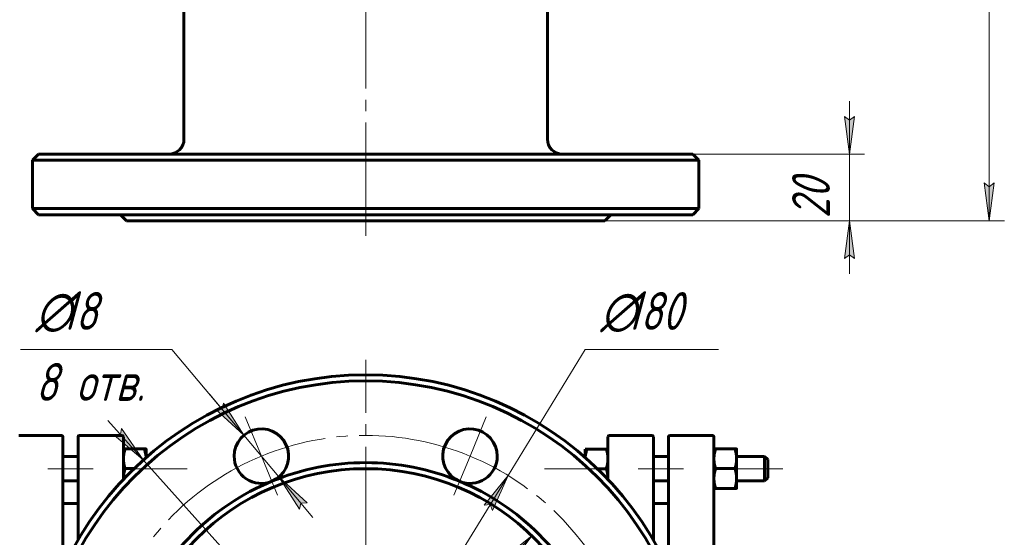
# Model space of a CAD drawing. Header units: millimetres. Extents: x 0 to 420, y -20 to 297.
# Tile 3 of 5: x 70 to 201, y 85 to 153. Entities that reach past the tile are written whole.
import ezdxf

# ---------------------------------------------------------------- set-up
doc = ezdxf.new("R2010")
doc.units = ezdxf.units.MM
for name, pattern in [('K5LT_AXLED', [19.5, 15, -1.5, 1.5, -1.5]), ('K5LT_BASIC', [0]), ('K5LT_THIN', [0])]:
    doc.linetypes.add(name, pattern=pattern)
doc.layers.add('Системный слой', color=7, linetype='Continuous')
doc.layers.add('Системный слой (1)', color=251, linetype='Continuous', true_color=0x6c6c6c)
doc.styles.add('KDIMTEXTSTYLE', font='GOST_AU.SHX', dxfattribs={"width": 0.96, "oblique": 15, "height": 5})
doc.styles.add('KTEXTSTYLE', font='GOST_AU.SHX', dxfattribs={"width": 0.96, "height": 5})
doc.dimstyles.new('KDIMSTYLE (0.40)', dxfattribs={"dimtxt": 5, "dimasz": 1, "dimexe": 2, "dimexo": 0, "dimgap": 1, "dimtad": 1, "dimlfac": 2.5, "dimtxsty": 'KDIMTEXTSTYLE', "dimsah": 1, "dimcen": 0, "dimdle": 1, "dimadec": 0, "dimazin": 0, "dimtfac": 0.667, "dimtmove": 0, "dimatfit": 3, "dimfxl": 1, "dimtvp": 1, "dimtolj": 1, "dimtzin": 0, "dimarcsym": 0})

# ---------------------------------------------------------------- blocks, each defined once
blk = doc.blocks.new('D0')
at = {"layer": 'Системный слой (1)'}
for points in [[(199.19, 261.59), (198.54, 266.59), (197.88, 261.59), (198.54, 262.09)], [(198.54, 126.59), (199.19, 131.59), (198.54, 131.09), (197.88, 131.59)]]:
    blk.add_hatch(color=256, dxfattribs=at).paths.add_polyline_path(points)
at = {"layer": 'Системный слой (1)', "linetype": 'K5LT_THIN', "lineweight": 18}
for p, q in [((116.18, 266.59), (200.54, 266.59)), ((197.88, 261.59), (198.54, 266.59)), ((198.54, 266.59), (199.19, 261.59)), ((198.54, 266.59), (198.54, 126.59)), ((198.54, 262.09), (197.88, 261.59)), ((199.19, 261.59), (198.54, 262.09)), ((198.54, 126.59), (197.88, 131.59)), ((197.88, 131.59), (198.54, 131.09)), ((198.54, 131.09), (199.19, 131.59)), ((199.19, 131.59), (198.54, 126.59)), ((116.18, 126.59), (200.54, 126.59))]:
    blk.add_line(p, q, dxfattribs=at)
blk.add_wipeout([(197.54, 191.25), (190.15, 191.25), (190.15, 201.51), (197.54, 201.51)]).dxf.layer = 'Системный слой (1)'
at = {"layer": 'Системный слой (1)', "insert": (190.95, 191.25), "char_height": 5, "attachment_point": 1, "rotation": 90, "style": 'KTEXTSTYLE'}
blk.add_mtext('\\H5.0;\\W1.000;\\Q15;\\Q15;\\W0.960;350', dxfattribs=at)
blk = doc.blocks.new('KDIMARROW_01')
at = {"layer": 'Системный слой'}
blk.add_hatch(color=0, dxfattribs=at).paths.add_polyline_path([(-5, -0.66), (0, 0), (-5, 0.66), (-4.5, 0)])
at = {"layer": 'Системный слой', "color": 0, "linetype": 'K5LT_THIN', "lineweight": 18}
for p, q in [((-4.5, 0), (-5, 0.66)), ((-5, 0.66), (0, 0)), ((0, 0), (-5, -0.66)), ((-5, -0.66), (-4.5, 0))]:
    blk.add_line(p, q, dxfattribs=at)
at = {"layer": 'Системный слой (1)', "color": 0, "linetype": 'K5LT_THIN', "lineweight": 18}
blk.add_line((325.81, 196.59), (325.41, 196.59), dxfattribs=at)
blk = doc.blocks.new('D1')
at = {"layer": 'Системный слой (1)', "linetype": 'K5LT_THIN', "lineweight": 18}
for p, q in [((180.09, 135.39), (180.09, 142.39)), ((180.09, 139.89), (179.43, 140.39)), ((180.09, 135.39), (180.75, 140.39)), ((180.75, 140.39), (180.09, 139.89)), ((180.09, 135.39), (180.09, 126.59)), ((180.75, 121.59), (180.09, 126.59)), ((180.09, 126.59), (180.09, 119.59)), ((179.43, 121.59), (180.09, 122.09)), ((180.09, 122.09), (180.75, 121.59))]:
    blk.add_line(p, q, dxfattribs=at)
blk.add_wipeout([(179.09, 126.91), (171.71, 126.91), (171.71, 134.75), (179.09, 134.75)]).dxf.layer = 'Системный слой (1)'
at = {"layer": 'Системный слой (1)'}
for points in [[(180.09, 135.39), (180.75, 140.39), (180.09, 139.89), (179.43, 140.39)], [(180.75, 121.59), (180.09, 126.59), (179.43, 121.59), (180.09, 122.09)]]:
    blk.add_hatch(color=256, dxfattribs=at).paths.add_polyline_path(points)
at = {"layer": 'Системный слой (1)', "linetype": 'K5LT_THIN', "lineweight": 18}
for p, q in [((179.43, 140.39), (180.09, 135.39)), ((159.38, 135.39), (182.09, 135.39)), ((147.78, 126.59), (182.09, 126.59)), ((180.09, 126.59), (179.43, 121.59))]:
    blk.add_line(p, q, dxfattribs=at)
at = {"layer": 'Системный слой (1)', "insert": (172.5, 126.91), "char_height": 5, "attachment_point": 1, "rotation": 90, "style": 'KTEXTSTYLE'}
blk.add_mtext('\\H5.0;\\W1.000;\\Q15;\\Q15;\\W0.960;20', dxfattribs=at)
blk = doc.blocks.new('U22')
at = {"layer": 'Системный слой (1)', "linetype": 'K5LT_BASIC', "lineweight": 60}
for p, q in [((84.18, 92.53), (84.18, 92.5)), ((84.18, 92.5), (84.18, 92.46)), ((84.18, 92.46), (84.18, 92.43))]:
    blk.add_line(p, q, dxfattribs=at)
blk = doc.blocks.new('U23')
at = {"layer": 'Системный слой (1)', "linetype": 'K5LT_BASIC', "lineweight": 60}
for p, q in [((87.06, 96.04), (86.95, 96.43)), ((87.14, 95.67), (87.06, 96.04)), ((87.17, 95.31), (87.14, 95.67))]:
    blk.add_line(p, q, dxfattribs=at)
blk = doc.blocks.new('U29')
at = {"layer": 'Системный слой (1)', "linetype": 'K5LT_BASIC', "lineweight": 60}
for p, q in [((148.18, 92.5), (148.18, 92.53)), ((148.18, 92.46), (148.18, 92.5)), ((148.18, 92.43), (148.18, 92.46))]:
    blk.add_line(p, q, dxfattribs=at)
blk = doc.blocks.new('U30')
at = {"layer": 'Системный слой (1)', "linetype": 'K5LT_BASIC', "lineweight": 60}
for p, q in [((145.41, 96.43), (145.3, 96.04)), ((145.22, 95.67), (145.18, 95.31)), ((145.3, 96.04), (145.22, 95.67))]:
    blk.add_line(p, q, dxfattribs=at)
blk = doc.blocks.new('U37')
at = {"layer": 'Системный слой (1)', "linetype": 'K5LT_BASIC', "lineweight": 60}
for p, q in [((76.18, 98.03), (76.18, 80.56)), ((76.18, 43.9), (76.18, 26.43))]:
    blk.add_line(p, q, dxfattribs=at)
blk = doc.blocks.new('U39')
at = {"layer": 'Системный слой (1)', "linetype": 'K5LT_BASIC', "lineweight": 60}
for p, q in [((162.18, 62.23), (162.18, 98.03)), ((162.18, 26.43), (162.18, 62.23))]:
    blk.add_line(p, q, dxfattribs=at)
blk = doc.blocks.new('U40')
at = {"layer": 'Системный слой (1)', "linetype": 'K5LT_BASIC', "lineweight": 60}
for p, q in [((156.18, 98.03), (156.18, 80.56)), ((156.18, 43.9), (156.18, 26.43))]:
    blk.add_line(p, q, dxfattribs=at)
blk = doc.blocks.new('U41')
at = {"layer": 'Системный слой (1)', "linetype": 'K5LT_BASIC', "lineweight": 60}
for p, q in [((78.18, 84.41), (78.18, 98.03)), ((78.18, 26.43), (78.18, 40.05))]:
    blk.add_line(p, q, dxfattribs=at)
blk = doc.blocks.new('U45')
at = {"layer": 'Системный слой (1)', "linetype": 'K5LT_BASIC', "lineweight": 60}
for p, q in [((84.18, 98.03), (84.18, 92.43)), ((84.18, 79.38), (84.18, 72.63)), ((84.18, 51.82), (84.18, 45.08)), ((84.18, 32.03), (84.18, 26.43))]:
    blk.add_line(p, q, dxfattribs=at)
blk = doc.blocks.new('U47')
at = {"layer": 'Системный слой (1)', "linetype": 'K5LT_BASIC', "lineweight": 60}
for p, q in [((154.18, 84.41), (154.18, 98.03)), ((154.18, 26.43), (154.18, 40.05))]:
    blk.add_line(p, q, dxfattribs=at)
blk = doc.blocks.new('U55')
at = {"layer": 'Системный слой (1)', "linetype": 'K5LT_BASIC', "lineweight": 60}
for p, q in [((148.18, 98.03), (148.18, 92.43)), ((148.18, 79.38), (148.18, 72.63)), ((148.18, 51.82), (148.18, 45.08)), ((148.18, 32.03), (148.18, 26.43))]:
    blk.add_line(p, q, dxfattribs=at)
blk = doc.blocks.new('U56')
at = {"layer": 'Системный слой (1)', "linetype": 'K5LT_AXLED', "lineweight": 18}
for q in [(116.18, 108.23), (70.18, 62.23), (162.18, 62.23), (116.18, 16.23)]:
    blk.add_line((116.18, 62.23), q, dxfattribs=at)
blk = doc.blocks.new('U57')
at = {"layer": 'Системный слой (1)', "linetype": 'K5LT_AXLED', "lineweight": 18}
for p, q in [((102.4, 95.49), (100.26, 100.66)), ((129.96, 95.49), (132.1, 100.66)), ((104.55, 90.31), (102.4, 95.49)), ((127.81, 90.31), (129.96, 95.49)), ((82.92, 76), (77.75, 78.15)), ((149.44, 76), (154.61, 78.15)), ((88.09, 73.86), (82.92, 76)), ((144.26, 73.86), (149.44, 76)), ((88.09, 50.59), (82.92, 48.45)), ((144.26, 50.59), (149.44, 48.45)), ((82.92, 48.45), (77.75, 46.31)), ((149.44, 48.45), (154.61, 46.31)), ((104.55, 34.14), (102.4, 28.97)), ((127.81, 34.14), (129.96, 28.97)), ((102.4, 28.97), (100.26, 23.79)), ((129.96, 28.97), (132.1, 23.79))]:
    blk.add_line(p, q, dxfattribs=at)
for start, end in [(67.5, 112.5), (112.5, 157.5), (22.5, 67.5), (157.5, 202.5), (337.5, 22.5), (202.5, 247.5), (292.5, 337.5), (247.5, 292.5)]:
    blk.add_arc((116.18, 62.23), 36, start, end, dxfattribs=at)
blk = doc.blocks.new('D2')
at = {"layer": 'Системный слой (1)'}
for points in [[(132.93, 88.32), (134.98, 92.93), (131.81, 89.01), (132.63, 89.09)], [(97.38, 31.53), (100.55, 35.45), (99.73, 35.37), (99.43, 36.14)]]:
    blk.add_hatch(color=256, dxfattribs=at).paths.add_polyline_path(points)
at = {"layer": 'Системный слой (1)', "linetype": 'K5LT_THIN', "lineweight": 18}
for p, q in [((134.98, 92.93), (145.18, 109.58)), ((145.18, 109.58), (162.77, 109.58)), ((97.38, 31.53), (134.98, 92.93)), ((131.81, 89.01), (134.98, 92.93)), ((134.98, 92.93), (132.93, 88.32)), ((132.63, 89.09), (131.81, 89.01)), ((132.93, 88.32), (132.63, 89.09)), ((97.38, 31.53), (99.43, 36.14)), ((100.55, 35.45), (97.38, 31.53)), ((99.43, 36.14), (99.73, 35.37)), ((99.73, 35.37), (100.55, 35.45))]:
    blk.add_line(p, q, dxfattribs=at)
blk.add_wipeout([(147.18, 110.58), (147.18, 117.96), (160.23, 117.96), (160.23, 110.58)]).dxf.layer = 'Системный слой (1)'
at = {"layer": 'Системный слой (1)', "char_height": 5, "attachment_point": 1, "style": 'KTEXTSTYLE'}
for s, insert in [('\\H5.0;\\W1.000;\\Q15;\\Q15;\\W0.960;∅', (147.18, 117.17)), ('\\H5.0;\\W1.000;\\Q15;\\Q15;\\W0.960;180', (150.49, 117.17))]:
    blk.add_mtext(s, dxfattribs=dict(at, insert=insert))
blk = doc.blocks.new('D3')
at = {"layer": 'Системный слой (1)'}
for points in [[(86.79, 94.98), (83.94, 99.14), (83.79, 98.33), (82.96, 98.26)], [(149.39, 26.2), (145.56, 29.48), (148.41, 25.32), (148.57, 26.13)]]:
    blk.add_hatch(color=256, dxfattribs=at).paths.add_polyline_path(points)
at = {"layer": 'Системный слой (1)', "linetype": 'K5LT_THIN', "lineweight": 18}
for p, q in [((86.79, 94.98), (82.12, 100.19)), ((83.94, 99.14), (83.79, 98.33)), ((86.79, 94.98), (83.94, 99.14)), ((83.79, 98.33), (82.96, 98.26)), ((82.96, 98.26), (86.79, 94.98)), ((86.79, 94.98), (145.56, 29.48)), ((145.56, 29.48), (148.41, 25.32)), ((149.39, 26.2), (145.56, 29.48)), ((145.56, 29.48), (150.24, 24.27)), ((145.56, 29.48), (159.18, 14.31)), ((148.41, 25.32), (148.57, 26.13)), ((148.57, 26.13), (149.39, 26.2)), ((159.18, 14.31), (177.83, 14.31))]:
    blk.add_line(p, q, dxfattribs=at)
blk.add_wipeout([(161.18, 15.31), (161.18, 22.69), (175.24, 22.69), (175.24, 15.31)]).dxf.layer = 'Системный слой (1)'
at = {"layer": 'Системный слой (1)', "char_height": 5, "attachment_point": 1, "style": 'KTEXTSTYLE'}
for s, insert in [('\\H5.0;\\W1.000;\\Q15;\\Q15;\\W0.960;∅', (161.18, 21.89)), ('\\H5.0;\\W1.000;\\Q15;\\Q15;\\W0.960;220', (164.49, 21.89))]:
    blk.add_mtext(s, dxfattribs=dict(at, insert=insert))
blk = doc.blocks.new('KDIMARROW_02')
at = {"layer": 'Системный слой'}
blk.add_hatch(color=0, dxfattribs=at).paths.add_polyline_path([(4.5, 0), (5, 0.66), (0, 0), (5, -0.66)])
at = {"layer": 'Системный слой', "color": 0, "linetype": 'K5LT_THIN', "lineweight": 18}
for p, q in [((5, 0.66), (0, 0)), ((0, 0), (5, -0.66)), ((0, 0), (7, 0)), ((4.5, 0), (5, 0.66)), ((5, -0.66), (4.5, 0))]:
    blk.add_line(p, q, dxfattribs=at)
at = {"layer": 'Системный слой (1)', "color": 0, "linetype": 'K5LT_THIN', "lineweight": 18}
blk.add_line((325.81, 196.59), (325.41, 196.59), dxfattribs=at)
blk = doc.blocks.new('D4')
at = {"layer": 'Системный слой (1)'}
for points in [[(135.12, 80.91), (138.12, 84.97), (134.17, 81.83), (134.99, 81.73)], [(94.24, 39.49), (98.18, 42.63), (97.36, 42.73), (97.24, 43.54)]]:
    blk.add_hatch(color=256, dxfattribs=at).paths.add_polyline_path(points)
at = {"layer": 'Системный слой (1)', "linetype": 'K5LT_THIN', "lineweight": 18}
for p, q in [((138.12, 84.97), (94.24, 39.49)), ((134.17, 81.83), (138.12, 84.97)), ((138.12, 84.97), (135.12, 80.91)), ((134.99, 81.73), (134.17, 81.83)), ((135.12, 80.91), (134.99, 81.73)), ((94.24, 39.49), (97.24, 43.54)), ((97.24, 43.54), (97.36, 42.73)), ((98.18, 42.63), (94.24, 39.49)), ((97.36, 42.73), (98.18, 42.63)), ((94.24, 39.49), (69.95, 14.31)), ((69.95, 14.31), (52.75, 14.31))]:
    blk.add_line(p, q, dxfattribs=at)
blk.add_wipeout([(54.75, 15.31), (54.75, 22.69), (67.42, 22.69), (67.42, 15.31)]).dxf.layer = 'Системный слой (1)'
at = {"layer": 'Системный слой (1)', "char_height": 5, "attachment_point": 1, "style": 'KTEXTSTYLE'}
for s, insert in [('\\H5.0;\\W1.000;\\Q15;\\Q15;\\W0.960;∅', (54.75, 21.89)), ('\\H5.0;\\W1.000;\\Q15;\\Q15;\\W0.960;158', (58.06, 21.89))]:
    blk.add_mtext(s, dxfattribs=dict(at, insert=insert))
blk = doc.blocks.new('D5')
at = {"layer": 'Системный слой (1)'}
for points in [[(100.09, 98.25), (97.38, 102.5), (97.2, 101.69), (96.37, 101.65)], [(108.43, 89.32), (104.72, 92.73), (107.42, 88.48), (107.61, 89.28)]]:
    blk.add_hatch(color=256, dxfattribs=at).paths.add_polyline_path(points)
at = {"layer": 'Системный слой (1)', "linetype": 'K5LT_THIN', "lineweight": 18}
for p, q in [((100.09, 98.25), (90.58, 109.58)), ((100.09, 98.25), (95.59, 103.61)), ((97.2, 101.69), (96.37, 101.65)), ((96.37, 101.65), (100.09, 98.25)), ((97.38, 102.5), (97.2, 101.69)), ((100.09, 98.25), (97.38, 102.5)), ((104.72, 92.73), (100.09, 98.25)), ((104.72, 92.73), (107.42, 88.48)), ((108.43, 89.32), (104.72, 92.73)), ((104.72, 92.73), (109.21, 87.37)), ((107.42, 88.48), (107.61, 89.28)), ((107.61, 89.28), (108.43, 89.32))]:
    blk.add_line(p, q, dxfattribs=at)
blk.add_wipeout([(72.57, 101.2), (72.57, 117.96), (87.94, 117.96), (87.94, 101.2)]).dxf.layer = 'Системный слой (1)'
blk.add_line((90.58, 109.58), (70.57, 109.58), dxfattribs=at)
at = {"layer": 'Системный слой (1)', "char_height": 5, "attachment_point": 1, "style": 'KTEXTSTYLE'}
for s, insert in [('\\H5.0;\\W1.000;\\Q15;\\Q15;\\W0.960;∅', (72.57, 117.17)), ('\\H5.0;\\W1.000;\\Q15;\\Q15;\\W0.960;18', (75.88, 117.17)), ('\\H5.0;\\W1.000;\\Q15;\\Q15;\\W0.960;8 отв.', (72.57, 107.79))]:
    blk.add_mtext(s, dxfattribs=dict(at, insert=insert))

msp = doc.modelspace()

# ---------------------------------------------------------------- linework, layer by layer
at = {"layer": 'Системный слой (1)', "linetype": 'K5LT_AXLED', "lineweight": 18}
for p, q in [((116.1786, 124.5924), (116.1786, 183.1004)), ((80.1786, 93.8283), (74.1786, 93.8283)), ((92.5786, 93.8283), (85.1786, 93.8283)), ((147.1786, 93.8283), (139.7786, 93.8283)), ((158.1786, 93.8283), (152.1786, 93.8283)), ((171.2786, 93.8283), (163.1786, 93.8283))]:
    msp.add_line(p, q, dxfattribs=at)
at = {"layer": 'Системный слой (1)', "linetype": 'K5LT_BASIC', "lineweight": 60}
for p, q in [((92.1786, 137.3924), (92.1788, 164.5925)), ((140.1786, 137.3924), (140.1784, 164.5925)), ((72.9786, 135.3924), (72.1786, 134.5924)), ((159.3786, 135.3924), (72.9786, 135.3924)), ((159.3786, 135.3924), (160.1786, 134.5924)), ((72.1786, 134.5924), (160.1786, 134.5924)), ((72.1786, 128.1924), (72.1786, 134.5924)), ((160.1786, 128.1924), (160.1786, 134.5924)), ((160.1786, 128.1924), (72.1786, 128.1924)), ((72.9786, 127.3924), (72.1786, 128.1924)), ((159.3786, 127.3924), (160.1786, 128.1924)), ((72.9786, 127.3924), (159.3786, 127.3924)), ((84.5786, 126.5924), (83.7786, 127.3924)), ((84.5786, 126.5924), (147.7786, 126.5924)), ((147.7786, 126.5924), (148.5786, 127.3924)), ((70.3786, 98.2283), (75.9786, 98.2283)), ((83.9786, 98.2283), (78.3786, 98.2283)), ((153.9786, 98.2283), (148.3786, 98.2283)), ((156.3786, 98.2283), (161.9786, 98.2283)), ((84.4109, 96.4292), (86.9464, 96.4292)), ((87.1786, 96.4283), (87.1786, 95.3191)), ((145.1786, 95.3191), (145.1786, 96.4283)), ((145.1786, 96.4283), (145.4109, 96.4283)), ((145.4109, 96.4283), (147.9464, 96.4283)), ((147.9464, 96.4283), (148.1786, 96.4283)), ((162.4109, 96.429), (164.9464, 96.429)), ((165.1786, 96.4283), (165.1786, 95.1293)), ((76.1786, 95.4283), (78.1786, 95.4283)), ((87.1786, 95.4283), (87.3037, 95.4283)), ((145.0535, 95.4283), (145.1786, 95.4283)), ((154.1786, 95.4283), (156.1786, 95.4283)), ((165.1786, 95.4283), (168.8786, 95.4283)), ((165.1786, 95.1293), (165.1786, 92.5293)), ((169.2786, 95.0283), (168.8786, 95.4283)), ((168.8786, 95.4283), (168.8786, 93.8283)), ((169.2786, 92.6283), (169.2786, 95.0283)), ((84.4109, 93.8301), (85.5628, 93.8301)), ((146.7963, 93.8283), (147.9464, 93.8283)), ((162.4109, 93.8297), (164.9464, 93.8297)), ((168.8786, 93.8283), (168.8786, 92.2283)), ((165.1786, 92.5293), (165.1786, 91.2283)), ((169.2786, 92.6283), (168.8786, 92.2283)), ((76.1786, 92.2283), (78.1786, 92.2283)), ((154.1786, 92.2283), (156.1786, 92.2283)), ((162.4109, 91.229), (164.9464, 91.229)), ((162.4109, 91.2276), (164.9464, 91.2276)), ((165.1786, 92.2283), (168.8786, 92.2283)), ((76.1786, 89.2283), (78.1786, 89.2283)), ((154.1786, 89.2283), (156.1786, 89.2283))]:
    msp.add_line(p, q, dxfattribs=at)
for radius in [43.2, 31.6]:
    msp.add_circle((116.1786, 62.2283), radius, dxfattribs=at)
for centre, radius, start, end in [((90.1786, 137.3924), 2, 270, 0), ((142.1786, 137.3924), 2, 180, 270), ((116.1786, 62.2283), 44, 0, 180), ((102.402, 95.488), 3.6, 292.5, 180), ((129.9552, 95.488), 3.6, 0, 247.5), ((75.9786, 98.0283), 0.2, 0, 90), ((78.3786, 98.0283), 0.2, 90, 180), ((83.9786, 98.0283), 0.2, 0, 90), ((148.3786, 98.0283), 0.2, 90, 180), ((153.9786, 98.0283), 0.2, 0, 90), ((156.3786, 98.0283), 0.2, 90, 180), ((161.9786, 98.0283), 0.2, 0, 90), ((102.402, 95.488), 3.6, 180, 292.5), ((129.9552, 95.488), 3.6, 247.5, 0), ((116.1786, 62.2283), 32.4, 67.5, 112.5), ((116.1786, 62.2283), 32.4, 112.5, 157.5), ((116.1786, 62.2283), 32.4, 22.5, 67.5)]:
    msp.add_arc(centre, radius, start, end, dxfattribs=at)
for points in [[(84.1786, 96.4283), (84.1786, 96.4287), (84.4109, 96.4292)], [(84.4109, 96.4292), (84.1786, 95.7328), (84.1786, 95.1297)], [(86.9464, 96.4292), (87.1786, 96.4287), (87.1786, 96.4283)], [(148.1786, 95.1283), (148.1786, 95.7316), (147.9464, 96.4283)], [(162.1786, 96.4283), (162.1786, 96.4286), (162.4109, 96.429)], [(162.4109, 96.429), (162.1786, 95.7325), (162.1786, 95.1293)], [(164.9464, 96.429), (165.1786, 96.4286), (165.1786, 96.4283)], [(165.1786, 95.1293), (165.1786, 95.7325), (164.9464, 96.429)], [(84.1786, 95.1297), (84.1786, 94.5265), (84.4109, 93.8301)], [(147.9464, 93.8283), (148.1786, 94.525), (148.1786, 95.1283)], [(162.1786, 95.1293), (162.1786, 94.5262), (162.4109, 93.8297)], [(164.9464, 93.8297), (165.1786, 94.5262), (165.1786, 95.1293)], [(84.4109, 93.8301), (84.1786, 93.1332), (84.1786, 92.5297)], [(148.1786, 92.5283), (148.1786, 93.1316), (147.9464, 93.8283)], [(162.4109, 93.8297), (162.1786, 93.1328), (162.1786, 92.5293)], [(165.1786, 92.5293), (165.1786, 93.1328), (164.9464, 93.8297)], [(162.1786, 92.5293), (162.1786, 91.9258), (162.4109, 91.229)], [(164.9464, 91.229), (165.1786, 91.9258), (165.1786, 92.5293)], [(162.4109, 91.229), (162.1786, 91.2286), (162.1786, 91.2283)], [(162.1786, 91.2283), (162.1786, 91.228), (162.4109, 91.2276)], [(165.1786, 91.2283), (165.1786, 91.2286), (164.9464, 91.229)], [(164.9464, 91.2276), (165.1786, 91.228), (165.1786, 91.2283)]]:
    msp.add_rational_spline(points, [1, 1.0379548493, 1], degree=2, dxfattribs=at)

# ---------------------------------------------------------------- block references
at = {"layer": 'Системный слой (1)'}
for name in ['U56', 'U57', 'U37', 'U41', 'U45', 'U55', 'U47', 'U40', 'U39', 'U23', 'U30', 'U22', 'U29']:
    msp.add_blockref(name, (0, 0), dxfattribs=at)

# ---------------------------------------------------------------- next in the draw order: dimensions: what is measured, and where the dimension line sits
dim = msp.add_linear_dim(base=(198.5361, 266.5924), p1=(116.1786, 126.5924), p2=(116.1786, 266.5924), angle=90, dimstyle='KDIMSTYLE (0.40)', override={"dimexo": 0, "dimpost": '\\H5.0;\\W0.960;\\Q15;<>', "dimblk1": 'KDIMARROW_01', "dimblk2": 'KDIMARROW_01', "dimse1": 0, "dimse2": 0, "dimtol": 1, "dimtp": 0, "dimtm": 0, "dimtdec": 5, "dimtolj": 1}, dxfattribs=at)
dim.commit()
dim.dimension.update_dxf_attribs({"geometry": 'D0', "text_midpoint": (198.5361, 196.5924), "dimtype": 160})

# ---------------------------------------------------------------- next in the draw order: dimensions: what is measured, and where the dimension line sits
dim = msp.add_linear_dim(base=(180.0914, 135.3924), p1=(147.7786, 126.5924), p2=(159.3786, 135.3924), angle=90, text='\\H5.0;\\W0.960;\\Q15;\\H5.0;\\W0.960;\\Q15;\\Q15;20', dimstyle='KDIMSTYLE (0.40)', override={"dimexo": 0, "dimblk1": 'KDIMARROW_01', "dimblk2": 'KDIMARROW_01', "dimse1": 0, "dimse2": 0, "dimtolj": 1}, dxfattribs=at)
dim.commit()
dim.dimension.update_dxf_attribs({"geometry": 'D1', "text_midpoint": (180.0914, 130.9924), "dimtype": 160})

# ---------------------------------------------------------------- next in the draw order: dimensions: what is measured, and where the dimension line sits
dim = msp.add_diameter_dim_2p(p1=(69.1752, -14.5224), p2=(163.182, 138.9791), dimstyle='KDIMSTYLE (0.40)', override={"dimtih": 1, "dimtoh": 1, "dimpost": '\\H5.0;\\W0.960;\\Q15;<>', "dimblk1": 'KDIMARROW_01', "dimblk2": 'KDIMARROW_01', "dimtol": 1, "dimtp": 0, "dimtm": 0, "dimtdec": 5, "dimtmove": 1, "dimatfit": 2, "dimtolj": 1}, dxfattribs=at)
dim.commit()
dim.dimension.update_dxf_attribs({"geometry": 'D2', "text_midpoint": (147.1786, 109.5817), "dimtype": 163})

# ---------------------------------------------------------------- next in the draw order: dimensions: what is measured, and where the dimension line sits
dim = msp.add_diameter_dim_2p(p1=(42.7147, 144.1005), p2=(189.6425, -19.6439), dimstyle='KDIMSTYLE (0.40)', override={"dimtih": 1, "dimtoh": 1, "dimpost": '\\H5.0;\\W0.960;\\Q15;<>', "dimblk1": 'KDIMARROW_02', "dimblk2": 'KDIMARROW_02', "dimtol": 1, "dimtp": 0, "dimtm": 0, "dimtdec": 5, "dimtmove": 1, "dimatfit": 2, "dimtolj": 1}, dxfattribs=at)
dim.commit()
dim.dimension.update_dxf_attribs({"geometry": 'D3', "text_midpoint": (161.1786, 14.3068), "dimtype": 163})

# ---------------------------------------------------------------- next in the draw order: dimensions: what is measured, and where the dimension line sits
dim = msp.add_diameter_dim_2p(p1=(171.029, 119.0829), p2=(61.3283, 5.3738), dimstyle='KDIMSTYLE (0.40)', override={"dimtih": 1, "dimtoh": 1, "dimpost": '\\H5.0;\\W0.960;\\Q15;<>', "dimblk1": 'KDIMARROW_01', "dimblk2": 'KDIMARROW_01', "dimtol": 1, "dimtp": 0, "dimtm": 0, "dimtdec": 5, "dimtmove": 1, "dimatfit": 2, "dimtolj": 1}, dxfattribs=at)
dim.commit()
dim.dimension.update_dxf_attribs({"geometry": 'D4', "text_midpoint": (67.9464, 14.3068), "dimtype": 163})

# ---------------------------------------------------------------- next in the draw order: dimensions: what is measured, and where the dimension line sits
dim = msp.add_diameter_dim_2p(p1=(108.1863, 88.5929), p2=(96.6177, 102.383), dimstyle='KDIMSTYLE (0.40)', override={"dimtih": 1, "dimtoh": 1, "dimpost": '\\H5.0;\\W0.960;\\Q15;<>\\X\\H5.0;\\W0.960;\\Q15;\\Q15;8 отв.', "dimblk1": 'KDIMARROW_01', "dimblk2": 'KDIMARROW_01', "dimtol": 1, "dimtp": 0, "dimtm": 0, "dimtdec": 5, "dimtmove": 1, "dimatfit": 2, "dimtolj": 1}, dxfattribs=at)
dim.commit()
dim.dimension.update_dxf_attribs({"geometry": 'D5', "text_midpoint": (88.5786, 109.5817)})

doc.saveas('drawing.dxf')
